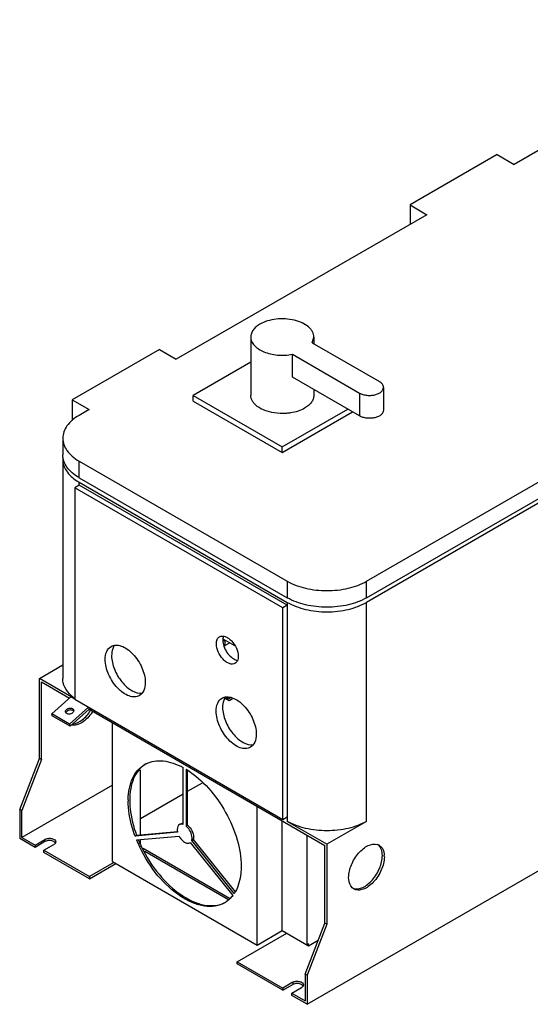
# Model space of a CAD drawing. Header units: millimetres. Extents: x 138 to 1071, y 439 to 1249.
# Tile 1 of 2: x 138 to 502, y 439 to 1142. Entities that reach past the tile are written whole.
import ezdxf

# ---------------------------------------------------------------- set-up
doc = ezdxf.new("R2010")
doc.units = ezdxf.units.MM
doc.header["$LTSCALE"] = 109.730239
doc.layers.get('0').update_dxf_attribs({"linetype": 'CONTINUOUS'})

msp = doc.modelspace()

# ---------------------------------------------------------------- linework, layer by layer
at = {"color": 7, "linetype": 'Continuous'}
for p, q in [((669.83, 1141.82), (490.93, 1038.54)), ((385.57, 740.93), (944.18, 1063.44)), ((385.57, 729.09), (944.18, 1051.6)), ((944.18, 1048.34), (385.57, 725.82)), ((478.91, 1045.48), (416.68, 1009.55)), ((478.91, 1045.48), (490.93, 1038.54)), ((416.68, 1009.55), (416.68, 995.67)), ((416.68, 1009.55), (428.7, 1002.61)), ((428.7, 1002.61), (249.81, 899.33)), ((302.97, 915.25), (302.97, 873.61)), ((346.79, 911.1), (347.97, 915.25)), ((347.97, 915.25), (347.97, 910.43)), ((346.79, 911.1), (394.76, 883.41)), ((237.78, 906.27), (175.56, 870.34)), ((237.78, 906.27), (249.81, 899.33)), ((332.65, 886.61), (332.65, 902.94)), ((332.65, 902.94), (380.62, 875.24)), ((302.97, 897.36), (261.83, 873.61)), ((380.62, 858.91), (332.65, 886.61)), ((397.69, 879.33), (397.69, 863)), ((261.83, 869.53), (261.83, 873.61)), ((261.83, 873.61), (325.47, 836.87)), ((347.97, 877.77), (347.97, 873.61)), ((380.62, 875.24), (380.62, 858.91)), ((175.56, 870.34), (175.56, 855.73)), ((175.56, 870.34), (187.58, 863.4)), ((261.83, 869.53), (325.47, 832.78)), ((187.58, 863.4), (180.51, 859.32)), ((325.47, 836.87), (372.14, 863.81)), ((325.47, 832.78), (375.67, 861.77)), ((168.79, 842.99), (168.79, 831.15)), ((325.47, 832.78), (325.47, 836.87)), ((168.79, 827.89), (168.79, 671.52)), ((180.51, 814.82), (180.51, 826.66)), ((180.51, 826.66), (329, 740.93)), ((180.51, 809.51), (177.33, 807.68)), ((180.51, 814.82), (329, 729.09)), ((180.51, 809.51), (180.51, 811.56)), ((180.51, 811.56), (329, 725.82)), ((329, 723.78), (180.51, 809.51)), ((343.15, 438.82), (986.61, 810.33)), ((177.33, 807.68), (177.33, 656.62)), ((325.82, 721.95), (177.33, 807.68)), ((329, 740.93), (329, 729.09)), ((385.57, 729.09), (385.57, 740.93)), ((329, 725.82), (329, 569.46)), ((385.57, 569.46), (385.57, 725.82)), ((329, 723.78), (325.82, 721.95)), ((325.82, 570.89), (325.82, 721.95)), ((291.53, 694.79), (283.27, 699.56)), ((284.81, 695), (284.81, 698.67)), ((287.99, 696.84), (284.81, 695)), ((152.23, 671.52), (168.79, 681.09)), ((152.23, 614.37), (152.23, 671.52)), ((174.85, 658.46), (152.23, 671.52)), ((153.64, 613.55), (153.64, 669.08)), ((153.64, 669.08), (173.7, 657.49)), ((161.01, 646.24), (174.67, 658.35)), ((174.67, 658.35), (174.85, 658.46)), ((177.41, 656.77), (174.67, 658.35)), ((177.33, 656.62), (325.82, 570.89)), ((284.62, 657.28), (286.99, 655.91)), ((286.58, 656.83), (284.78, 657.87)), ((286.58, 658.03), (286.58, 656.83)), ((287.64, 657.44), (287.64, 657.75)), ((287.74, 657.21), (287.64, 657.44)), ((287.99, 657.24), (287.64, 657.44)), ((287.99, 657.24), (287.74, 657.21)), ((287.99, 657.24), (288.49, 657.52)), ((287.99, 656.01), (289.94, 657.14)), ((187.26, 650.89), (173.73, 638.89)), ((174.1, 637.53), (187.58, 649.48)), ((187.58, 649.48), (187.58, 650.7)), ((187.58, 649.48), (355.87, 552.32)), ((161.37, 644.87), (161.01, 646.24)), ((173.73, 638.89), (161.01, 646.24)), ((174.1, 637.53), (161.37, 644.87)), ((204.2, 540.68), (204.2, 639.89)), ((173.73, 638.89), (174.1, 637.53)), ((138.08, 577.92), (152.23, 614.37)), ((153.64, 613.55), (139.5, 577.1)), ((153.64, 613.55), (152.23, 614.37)), ((224.35, 559.81), (224.35, 605.98)), ((254.76, 567.3), (254.76, 607.82)), ((256.88, 606.6), (256.88, 566.07)), ((257.94, 566.69), (257.94, 605.71)), ((204.2, 595.39), (139.5, 558.03)), ((257.94, 590.9), (268.43, 596.95)), ((224.35, 571.5), (254.76, 589.06)), ((138.08, 577.92), (138.08, 557.21)), ((139.5, 577.1), (138.08, 577.92)), ((139.5, 558.03), (139.5, 577.1)), ((307.44, 481.08), (307.44, 580.28)), ((325.47, 491.49), (325.47, 569.87)), ((325.82, 570.89), (329, 572.73)), ((357.29, 553.13), (329, 569.46)), ((385.57, 569.46), (357.29, 553.13)), ((252.07, 567.18), (253.13, 567.79)), ((257.94, 566.69), (256.88, 566.07)), ((149.04, 550.89), (138.08, 557.21)), ((139.5, 558.03), (149.04, 552.52)), ((149.04, 552.52), (156.11, 556.6)), ((156.11, 556.6), (156.11, 554.97)), ((250.79, 561.65), (220.39, 558.94)), ((220.39, 558.94), (221.45, 559.55)), ((221.45, 559.55), (250.74, 562.16)), ((221.45, 556.2), (251.85, 558.92)), ((224.35, 553.5), (224.35, 556.46)), ((260.85, 555.84), (261.91, 556.45)), ((291.24, 518.03), (260.85, 555.84)), ((261.91, 556.45), (291.83, 519.23)), ((343.14, 481.28), (343.14, 559.67)), ((156.11, 554.97), (149.04, 550.89)), ((149.04, 552.52), (149.04, 550.89)), ((155.41, 548.85), (162.48, 552.93)), ((155.41, 547.21), (155.41, 548.85)), ((155.41, 548.85), (187.93, 530.07)), ((287.83, 514.44), (226.31, 549.96)), ((259.57, 554.19), (259.79, 554.33)), ((259.57, 554.19), (259.79, 554.32)), ((259.79, 554.33), (290.18, 516.52)), ((355.87, 496.8), (355.87, 552.32)), ((357.29, 553.13), (357.29, 495.98)), ((187.93, 528.43), (155.41, 547.21)), ((227.31, 548.16), (287, 513.7)), ((205.26, 540.07), (187.93, 530.07)), ((187.93, 528.43), (206.67, 539.25)), ((204.2, 540.68), (307.44, 481.08)), ((187.93, 530.07), (187.93, 528.43)), ((341.73, 460.35), (355.87, 496.8)), ((357.29, 495.98), (343.15, 459.53)), ((357.29, 495.98), (355.87, 496.8)), ((293.29, 469.24), (328.65, 489.65)), ((307.44, 481.08), (325.47, 491.49)), ((325.47, 491.49), (344.21, 480.67)), ((344.21, 481.89), (343.14, 481.28)), ((344.21, 480.67), (351.18, 484.7)), ((344.21, 480.67), (344.21, 481.89)), ((293.29, 469.24), (325.82, 450.46)), ((293.29, 467.61), (293.29, 469.24)), ((325.82, 448.83), (293.29, 467.61)), ((343.15, 459.53), (341.73, 460.35)), ((341.73, 460.35), (341.73, 441.27)), ((343.15, 459.53), (343.15, 438.82)), ((332.89, 454.54), (325.82, 450.46)), ((325.82, 448.83), (332.89, 452.91)), ((325.82, 450.46), (325.82, 448.83)), ((332.18, 446.79), (339.26, 450.87)), ((332.89, 454.54), (332.89, 452.91)), ((332.18, 446.79), (341.73, 441.27)), ((332.18, 445.15), (332.18, 446.79)), ((343.15, 438.82), (332.18, 445.15))]:
    msp.add_line(p, q, dxfattribs=at)
for centre, radius, start, end in [((182.22, 827.88), 13.42, 172.99197, 179.98946), ((198.42, 842.6), 35.84, 236.82574, 240.02334), ((280.39, 705.4), 6.45, 293.02371, 295.74871), ((212.6, 689.95), 8.57, 144.55548, 151.46286), ((212.08, 690.31), 7.94, 142.16263, 144.4873), ((294.56, 691.01), 6.68, 253.16026, 257.29453), ((192.67, 678.56), 26.23, 227.36145, 228.0604), ((193.42, 679.4), 27.36, 228.07017, 230.15747), ((194.82, 681.09), 29.56, 230.17019, 233.23135), ((195.9, 682.52), 31.35, 233.21054, 234.15393), ((291.79, 653.05), 8.57, 144.55548, 151.46286), ((291.28, 653.4), 7.94, 142.16263, 144.4873), ((162.86, 665.36), 30.76, 326.84675, 327.39637), ((162.64, 665.5), 31.02, 327.70696, 329.3519), ((164.27, 664.55), 30.77, 326.21337, 327.38971), ((236.81, 593.6), 18.99, 118.07691, 119.99633), ((236.84, 593.56), 19.04, 116.63932, 118.07684), ((227.85, 558.83), 55.89, 58.31947, 58.71107), ((227.21, 557.81), 57.1, 57.43484, 58.31773), ((268.25, 583.96), 52.74, 179.05896, 180.00199), ((251.06, 558.92), 9.22, 49.95376, 50.88497), ((308.61, 591.62), 94.07, 202.11702, 203.72004), ((309.92, 592.34), 94.35, 202.45039, 203.7315), ((260.6, 564.09), 10.11, 190.97475, 193.93421), ((310.74, 592.56), 96.41, 203.71987, 205.59573), ((311.82, 593.18), 96.42, 203.73268, 205.60853), ((391.52, 547.1), 6.11, 60.05178, 73.0963), ((382.35, 544.16), 15.95, 359.9691, 3.76392), ((378.25, 527.45), 6.24, 250.1441, 253.01102), ((270.91, 531.14), 24.19, 327.18116, 329.50063), ((270.31, 531.5), 24.89, 329.49316, 330.21493), ((274.84, 527.74), 18.96, 300.00008, 301.57494), ((274.83, 527.75), 18.97, 301.57549, 303.56645)]:
    msp.add_arc(centre, radius, start, end, dxfattribs=at)
for points, knots in [([(347.97, 915.25), (347.97, 915.89), (347.8, 917.2), (347.04, 919.1), (345.82, 920.9), (343.52, 923.21), (339.6, 925.59), (333.96, 927.47), (327.64, 928.36), (321.14, 928.18), (314.99, 926.95), (311.22, 925.4), (309.56, 924.44)], [0, 0, 0, 0, 0.042859, 0.087488, 0.135322, 0.187286, 0.304551, 0.438222, 0.582568, 0.729724, 0.871316, 1, 1, 1, 1]), ([(309.56, 924.44), (308.57, 923.87), (306.78, 922.63), (304.64, 920.38), (303.28, 917.89), (302.97, 916.11), (302.97, 915.25)], [0, 0, 0, 0, 0.289811, 0.549048, 0.78223, 1, 1, 1, 1]), ([(302.97, 915.25), (302.97, 914.21), (303.44, 912.02), (305.43, 909.08), (308.48, 906.55), (312.43, 904.52), (317.07, 903.07), (322.16, 902.28), (327.42, 902.19), (330.93, 902.61), (332.65, 902.94)], [0, 0, 0, 0, 0.087634, 0.18397, 0.294101, 0.418993, 0.55655, 0.702732, 0.852392, 1, 1, 1, 1]), ([(380.62, 875.24), (381.36, 874.82), (383.04, 874.12), (385.77, 873.58), (388.66, 873.5), (391.47, 873.89), (393.98, 874.73), (395.98, 875.95), (397.34, 877.5), (397.69, 878.75), (397.69, 879.33)], [0, 0, 0, 0, 0.128829, 0.270569, 0.417883, 0.562388, 0.696205, 0.813596, 0.913067, 1, 1, 1, 1]), ([(397.69, 879.33), (397.69, 879.71), (397.55, 880.5), (396.95, 881.61), (396, 882.61), (395.2, 883.15), (394.76, 883.41)], [0, 0, 0, 0, 0.217768, 0.450939, 0.710209, 1, 1, 1, 1]), ([(319.62, 861.07), (317.35, 861.42), (313.12, 862.48), (308.42, 864.9), (305.61, 867.37), (304.11, 869.33), (303.18, 871.43), (302.97, 872.9), (302.97, 873.61)], [0, 0, 0, 0, 0.307042, 0.577612, 0.696613, 0.804995, 0.90489, 1, 1, 1, 1]), ([(347.97, 873.61), (347.97, 872.75), (347.65, 870.97), (346.3, 868.48), (344.16, 866.23), (342.36, 864.99), (341.38, 864.42)], [0, 0, 0, 0, 0.217768, 0.450949, 0.710188, 1, 1, 1, 1]), ([(180.51, 859.32), (178.75, 858.31), (175.57, 856.11), (171.76, 852.11), (169.36, 847.69), (168.79, 844.51), (168.79, 842.99)], [0, 0, 0, 0, 0.289778, 0.549072, 0.782227, 1, 1, 1, 1]), ([(331.38, 861.08), (330.41, 860.92), (326.51, 860.47), (322.53, 860.61), (319.62, 861.07)], [0, 0, 0, 0, 0.24886, 1, 1, 1, 1]), ([(341.38, 864.42), (339.92, 863.58), (336.65, 862.17), (333.2, 861.36), (331.38, 861.08)], [0, 0, 0, 0, 0.477492, 1, 1, 1, 1]), ([(397.69, 863), (397.69, 862.42), (397.34, 861.17), (395.98, 859.62), (393.98, 858.4), (391.47, 857.56), (388.66, 857.17), (385.77, 857.25), (383.04, 857.79), (381.36, 858.49), (380.62, 858.91)], [0, 0, 0, 0, 0.086933, 0.186405, 0.303795, 0.43761, 0.582113, 0.729427, 0.87117, 1, 1, 1, 1]), ([(168.79, 842.99), (168.79, 841.47), (169.36, 838.29), (171.76, 833.87), (175.57, 829.87), (178.75, 827.67), (180.51, 826.66)], [0, 0, 0, 0, 0.217772, 0.450927, 0.710222, 1, 1, 1, 1]), ([(180.51, 814.82), (178.75, 815.83), (175.57, 818.03), (171.76, 822.03), (169.36, 826.45), (168.79, 829.63), (168.79, 831.15)], [0, 0, 0, 0, 0.289778, 0.549073, 0.782228, 1, 1, 1, 1]), ([(168.79, 827.89), (168.79, 826.48), (169.27, 823.58), (172.1, 817.86), (175.94, 814.48), (178.81, 812.6)], [0, 0, 0, 0, 0.221854, 0.457166, 1, 1, 1, 1]), ([(329, 740.93), (333.02, 738.61), (342.36, 735.23), (357.29, 733.61), (372.22, 735.23), (381.56, 738.61), (385.57, 740.93)], [0, 0, 0, 0, 0.237229, 0.500001, 0.762772, 1, 1, 1, 1]), ([(385.57, 729.09), (381.56, 726.77), (372.22, 723.39), (357.29, 721.77), (342.36, 723.39), (333.02, 726.77), (329, 729.09)], [0, 0, 0, 0, 0.237228, 0.499999, 0.762771, 1, 1, 1, 1]), ([(329, 725.82), (333.02, 723.51), (342.36, 720.12), (357.29, 718.5), (372.22, 720.12), (381.56, 723.51), (385.57, 725.82)], [0, 0, 0, 0, 0.237229, 0.500001, 0.762772, 1, 1, 1, 1]), ([(278.44, 696.23), (278.44, 697.28), (278.7, 699.23), (279.98, 700.83), (280.72, 701.26)], [0, 0, 0, 0, 0.550851, 1, 1, 1, 1]), ([(291.72, 682.21), (291.17, 681.89), (289.79, 681.54), (287.57, 681.98), (285.3, 683.22), (282.32, 685.86), (279.52, 690.19), (278.44, 694.26), (278.44, 696.23)], [0, 0, 0, 0, 0.08714, 0.186848, 0.304522, 0.438657, 0.730093, 1, 1, 1, 1]), ([(280.72, 701.26), (281.27, 701.58), (282.65, 701.93), (284.87, 701.49), (287.14, 700.25), (290.12, 697.61), (292.92, 693.28), (294, 689.21), (294, 687.24)], [0, 0, 0, 0, 0.08714, 0.186848, 0.304522, 0.438657, 0.730093, 1, 1, 1, 1]), ([(283.62, 701.94), (283.52, 701.72), (283.16, 700.74), (283.04, 699.68), (283.04, 698.88)], [0, 0, 0, 0, 0.230563, 1, 1, 1, 1]), ([(283.04, 698.88), (283.04, 697.4), (283.68, 694.29), (285.8, 690.06), (288.8, 686.58), (291.35, 685), (292.63, 684.61)], [0, 0, 0, 0, 0.245479, 0.516725, 0.778597, 1, 1, 1, 1]), ([(283.29, 698.4), (283.39, 698.44), (283.78, 698.58), (284.16, 698.74), (284.44, 698.88)], [0, 0, 0, 0, 0.257262, 1, 1, 1, 1]), ([(199.07, 685.06), (199.07, 686.99), (199.54, 690.59), (201.9, 693.54), (203.27, 694.33)], [0, 0, 0, 0, 0.55079, 1, 1, 1, 1]), ([(203.27, 694.33), (204.28, 694.91), (206.82, 695.57), (210.91, 694.75), (215.09, 692.46), (220.57, 687.6), (225.72, 679.64), (227.71, 672.14), (227.71, 668.53)], [0, 0, 0, 0, 0.087144, 0.186857, 0.304531, 0.438669, 0.730123, 1, 1, 1, 1]), ([(205.07, 694.04), (204.84, 693.61), (203.95, 691.61), (203.67, 689.39), (203.67, 687.71)], [0, 0, 0, 0, 0.227598, 1, 1, 1, 1]), ([(223.52, 659.26), (222.5, 658.67), (219.96, 658.02), (215.87, 658.84), (211.69, 661.12), (206.21, 665.98), (201.06, 673.94), (199.07, 681.44), (199.07, 685.06)], [0, 0, 0, 0, 0.087144, 0.186857, 0.304531, 0.438669, 0.730123, 1, 1, 1, 1]), ([(203.67, 687.71), (203.67, 684.47), (205.3, 677.68), (209.65, 670.26), (214.38, 665.34), (218.98, 662.01), (223.14, 660.69), (225.58, 661.04)], [0, 0, 0, 0, 0.259837, 0.544014, 0.679481, 0.80258, 1, 1, 1, 1]), ([(294, 687.24), (294, 686.19), (293.75, 684.24), (292.46, 682.64), (291.72, 682.21)], [0, 0, 0, 0, 0.550851, 1, 1, 1, 1]), ([(174.9, 659.26), (173.08, 660.94), (170.03, 664.63), (168.79, 669.34), (168.79, 671.52)], [0, 0, 0, 0, 0.531053, 1, 1, 1, 1]), ([(227.71, 668.53), (227.71, 666.59), (227.24, 663), (224.88, 660.04), (223.52, 659.26)], [0, 0, 0, 0, 0.55079, 1, 1, 1, 1]), ([(278.27, 648.15), (278.27, 650.09), (278.74, 653.68), (281.1, 656.64), (282.46, 657.42)], [0, 0, 0, 0, 0.55079, 1, 1, 1, 1]), ([(282.46, 657.42), (283.47, 658.01), (286.01, 658.66), (290.1, 657.84), (294.28, 655.56), (299.77, 650.7), (304.92, 642.74), (306.91, 635.24), (306.91, 631.62)], [0, 0, 0, 0, 0.087144, 0.186857, 0.304531, 0.438669, 0.730123, 1, 1, 1, 1]), ([(284.27, 657.14), (284.03, 656.7), (283.15, 654.71), (282.86, 652.49), (282.86, 650.81)], [0, 0, 0, 0, 0.227598, 1, 1, 1, 1]), ([(286.58, 656.83), (286.58, 656.64), (286.62, 656.28), (286.86, 655.99), (286.99, 655.91)], [0, 0, 0, 0, 0.550835, 1, 1, 1, 1]), ([(286.99, 655.91), (287.13, 655.84), (287.49, 655.78), (287.82, 655.92), (287.99, 656.01)], [0, 0, 0, 0, 0.449167, 1, 1, 1, 1]), ([(170.79, 647.39), (170.71, 647.71), (170.74, 648.19), (170.93, 648.59), (170.99, 648.69)], [0, 0, 0, 0, 0.730881, 1, 1, 1, 1]), ([(175.59, 648.84), (175.29, 648.94), (174.02, 649.13), (172.66, 648.67), (171.93, 648.03)], [0, 0, 0, 0, 0.243211, 1, 1, 1, 1]), ([(175.81, 646.94), (175.09, 646.31), (173.73, 645.85), (172.47, 646.03), (172.17, 646.12)], [0, 0, 0, 0, 0.756477, 1, 1, 1, 1]), ([(172.69, 650.07), (173.45, 650.37), (175, 650.6), (176.42, 649.57), (176.59, 648.94)], [0, 0, 0, 0, 0.561444, 1, 1, 1, 1]), ([(189.84, 647.44), (188.83, 645.93), (186.62, 643.2), (182.03, 639.3), (177.59, 637.62), (175.03, 638.04)], [0, 0, 0, 0, 0.298731, 0.572383, 1, 1, 1, 1]), ([(176.13, 638.87), (178.51, 639.24), (183.45, 641.95), (187, 646.06), (188.61, 648.54)], [0, 0, 0, 0, 0.448212, 1, 1, 1, 1]), ([(302.71, 622.35), (301.7, 621.77), (299.16, 621.11), (295.07, 621.93), (290.89, 624.21), (285.41, 629.08), (280.26, 637.04), (278.27, 644.54), (278.27, 648.15)], [0, 0, 0, 0, 0.087144, 0.186857, 0.304531, 0.438669, 0.730123, 1, 1, 1, 1]), ([(282.86, 650.81), (282.86, 647.56), (284.5, 640.77), (288.84, 633.35), (293.58, 628.43), (298.17, 625.1), (302.33, 623.79), (304.77, 624.14)], [0, 0, 0, 0, 0.259837, 0.544014, 0.679481, 0.80258, 1, 1, 1, 1]), ([(306.91, 631.62), (306.91, 629.69), (306.44, 626.09), (304.08, 623.14), (302.71, 622.35)], [0, 0, 0, 0, 0.55079, 1, 1, 1, 1]), ([(228.3, 610.58), (230.1, 611.48), (234.16, 612.75), (240.79, 612.82), (247.84, 611.17), (252.44, 609.09), (254.76, 607.82)], [0, 0, 0, 0, 0.219236, 0.453915, 0.712881, 1, 1, 1, 1]), ([(215.52, 584.82), (215.56, 587.62), (216.07, 592.93), (218.34, 600.22), (222.04, 606.13), (225.48, 608.99), (227.32, 610.05)], [0, 0, 0, 0, 0.288751, 0.547582, 0.781196, 1, 1, 1, 1]), ([(227.44, 610.09), (225.69, 608.94), (222.45, 605.92), (219.02, 599.92), (216.98, 592.62), (216.57, 587.34), (216.57, 584.57)], [0, 0, 0, 0, 0.217792, 0.451866, 0.711363, 1, 1, 1, 1]), ([(257.95, 605.93), (263.43, 602.43), (273.71, 593.24), (285.69, 576.23), (293.81, 557.22), (296.12, 543.79), (296.12, 537.42)], [0, 0, 0, 0, 0.240442, 0.50325, 0.764303, 1, 1, 1, 1]), ([(220.39, 558.94), (219.61, 561.06), (216.96, 569.15), (215.51, 577.7), (215.51, 583.96)], [0, 0, 0, 0, 0.265915, 1, 1, 1, 1]), ([(216.57, 584.57), (216.57, 582.58), (217.05, 574.06), (219.19, 565.68), (221.45, 559.55)], [0, 0, 0, 0, 0.23303, 1, 1, 1, 1]), ([(385.57, 569.46), (381.56, 567.15), (372.22, 563.76), (357.29, 562.14), (342.36, 563.76), (333.02, 567.15), (329, 569.46)], [0, 0, 0, 0, 0.237228, 0.499999, 0.762771, 1, 1, 1, 1]), ([(252.07, 567.18), (251.56, 566.89), (250.69, 565.8), (250.51, 564.46), (250.51, 563.75)], [0, 0, 0, 0, 0.449127, 1, 1, 1, 1]), ([(254.76, 567.3), (254.61, 567.35), (254.05, 567.51), (253.46, 567.56), (253.04, 567.51)], [0, 0, 0, 0, 0.268596, 1, 1, 1, 1]), ([(253.13, 567.79), (253.46, 567.99), (253.98, 568.14), (254.5, 568.15), (254.64, 568.14)], [0, 0, 0, 0, 0.736475, 1, 1, 1, 1]), ([(261.12, 557.62), (261.12, 559.17), (260.17, 562.32), (258.24, 564.93), (256.99, 565.98)], [0, 0, 0, 0, 0.487442, 1, 1, 1, 1]), ([(257.94, 566.69), (259.22, 565.65), (261.21, 563.01), (262.18, 559.81), (262.18, 558.24)], [0, 0, 0, 0, 0.511466, 1, 1, 1, 1]), ([(156.11, 556.6), (156.81, 557), (158.05, 557.34), (159.73, 557.39), (161.33, 557.15), (162.99, 556.54), (163.8, 555.31), (163.8, 554.77)], [0, 0, 0, 0, 0.271293, 0.419646, 0.565236, 0.816595, 1, 1, 1, 1]), ([(162.49, 554.96), (161.55, 555.51), (159.3, 555.95), (157.06, 555.52), (156.11, 554.97)], [0, 0, 0, 0, 0.499704, 1, 1, 1, 1]), ([(251.85, 558.92), (252.32, 558.03), (253.42, 556.43), (255.44, 554.64), (257.58, 553.69), (259.04, 553.89), (259.57, 554.19)], [0, 0, 0, 0, 0.30641, 0.585186, 0.814617, 1, 1, 1, 1]), ([(262.18, 558.24), (262.18, 558.08), (262.16, 557.47), (262.05, 556.87), (261.91, 556.45)], [0, 0, 0, 0, 0.267376, 1, 1, 1, 1]), ([(163.53, 554.02), (163.47, 554.11), (163.19, 554.49), (162.8, 554.78), (162.49, 554.96)], [0, 0, 0, 0, 0.228173, 1, 1, 1, 1]), ([(163.8, 554.77), (163.8, 554.46), (163.65, 554.03), (163.39, 553.69), (163.32, 553.6)], [0, 0, 0, 0, 0.728102, 1, 1, 1, 1]), ([(284.32, 511.32), (282.28, 510.14), (277.51, 508.5), (269.62, 508.61), (261.24, 511.08), (249.34, 517.57), (235.61, 530.57), (227.26, 543.68), (223.8, 550.91)], [0, 0, 0, 0, 0.089307, 0.185945, 0.29466, 0.417032, 0.696399, 1, 1, 1, 1]), ([(224.87, 551.5), (228.26, 544.43), (236.42, 531.55), (249.8, 518.7), (261.41, 512.1), (269.64, 509.43), (277.44, 508.99), (282.24, 510.33), (284.32, 511.37)], [0, 0, 0, 0, 0.301778, 0.580643, 0.703503, 0.81308, 0.91055, 1, 1, 1, 1]), ([(372.84, 529.46), (372.84, 532.48), (374.43, 538.77), (378.57, 545.58), (383.07, 549.95), (387.32, 552.75), (391.21, 553.58), (393.3, 552.94)], [0, 0, 0, 0, 0.26447, 0.552348, 0.6877, 0.808952, 1, 1, 1, 1]), ([(396.89, 544.97), (396.89, 545.73), (396.72, 548.36), (395.66, 551.07), (394.29, 552.37)], [0, 0, 0, 0, 0.28748, 1, 1, 1, 1]), ([(394.57, 552.39), (395.67, 551.76), (397.6, 549.52), (398.16, 546.72), (398.26, 545.21)], [0, 0, 0, 0, 0.455349, 1, 1, 1, 1]), ([(376.42, 521.48), (378.51, 520.85), (382.4, 521.68), (386.65, 524.47), (391.15, 528.84), (395.3, 535.65), (396.89, 541.95), (396.89, 544.97)], [0, 0, 0, 0, 0.191001, 0.312236, 0.447582, 0.735491, 1, 1, 1, 1]), ([(398.3, 544.15), (398.3, 540.94), (396.53, 534.27), (391.95, 527.2), (387.08, 522.87), (383.37, 520.85), (379.73, 520.12), (377.47, 520.7), (376.57, 521.22)], [0, 0, 0, 0, 0.269871, 0.561314, 0.695459, 0.813137, 0.912852, 1, 1, 1, 1]), ([(296.12, 537.42), (296.12, 535.68), (295.82, 529.41), (294.17, 523.09), (291.91, 519.14)], [0, 0, 0, 0, 0.275874, 1, 1, 1, 1]), ([(375.44, 522.06), (375.01, 522.46), (373.33, 524.56), (372.84, 527.39), (372.84, 529.46)], [0, 0, 0, 0, 0.221132, 1, 1, 1, 1]), ([(290.18, 516.52), (289.83, 516.07), (288.41, 514.35), (286.7, 512.86), (285.32, 511.94)], [0, 0, 0, 0, 0.255508, 1, 1, 1, 1]), ([(332.89, 454.54), (333.59, 454.94), (334.83, 455.28), (336.51, 455.33), (338.11, 455.09), (339.77, 454.48), (340.57, 453.25), (340.57, 452.7)], [0, 0, 0, 0, 0.271293, 0.419646, 0.565236, 0.816595, 1, 1, 1, 1]), ([(339.27, 452.9), (338.32, 453.45), (336.08, 453.89), (333.84, 453.46), (332.89, 452.91)], [0, 0, 0, 0, 0.499704, 1, 1, 1, 1]), ([(340.3, 451.96), (340.25, 452.05), (339.97, 452.43), (339.58, 452.72), (339.27, 452.9)], [0, 0, 0, 0, 0.228173, 1, 1, 1, 1]), ([(340.57, 452.7), (340.57, 452.4), (340.43, 451.97), (340.17, 451.63), (340.1, 451.54)], [0, 0, 0, 0, 0.728102, 1, 1, 1, 1])]:
    msp.add_open_spline(points, degree=3, knots=knots, dxfattribs=at)
for points in [[(284.81, 695), (284.6, 694.88), (284.38, 694.77), (284.16, 694.66)], [(171.21, 646.68), (171.01, 646.88), (170.86, 647.13), (170.79, 647.39)], [(170.99, 648.69), (171.14, 648.96), (171.34, 649.19), (171.57, 649.39)], [(171.93, 648.03), (171.65, 647.77), (171.4, 647.46), (171.25, 647.1)], [(171.57, 649.39), (171.89, 649.68), (172.28, 649.91), (172.69, 650.07)], [(176.53, 648.29), (176.28, 648.55), (175.94, 648.73), (175.59, 648.84)], [(176.5, 647.87), (176.35, 647.52), (176.1, 647.2), (175.81, 646.94)], [(176.62, 648.3), (176.59, 648.15), (176.55, 648.01), (176.5, 647.87)], [(176.59, 648.94), (176.64, 648.74), (176.65, 648.51), (176.62, 648.3)], [(172.17, 646.12), (171.82, 646.23), (171.47, 646.42), (171.21, 646.68)], [(250.51, 563.75), (250.51, 563.22), (250.57, 562.68), (250.67, 562.16)], [(253.04, 567.51), (252.7, 567.46), (252.36, 567.35), (252.07, 567.18)], [(260.85, 555.84), (260.98, 556.21), (261.05, 556.6), (261.09, 556.99)], [(261.09, 556.99), (261.11, 557.2), (261.12, 557.41), (261.12, 557.62)], [(163.32, 553.6), (163.08, 553.33), (162.79, 553.11), (162.48, 552.93)], [(376.57, 521.22), (376.16, 521.45), (375.78, 521.74), (375.44, 522.06)], [(340.1, 451.54), (339.86, 451.27), (339.57, 451.05), (339.26, 450.87)]]:
    msp.add_open_spline(points, degree=3, dxfattribs=at)

doc.saveas('drawing.dxf')
